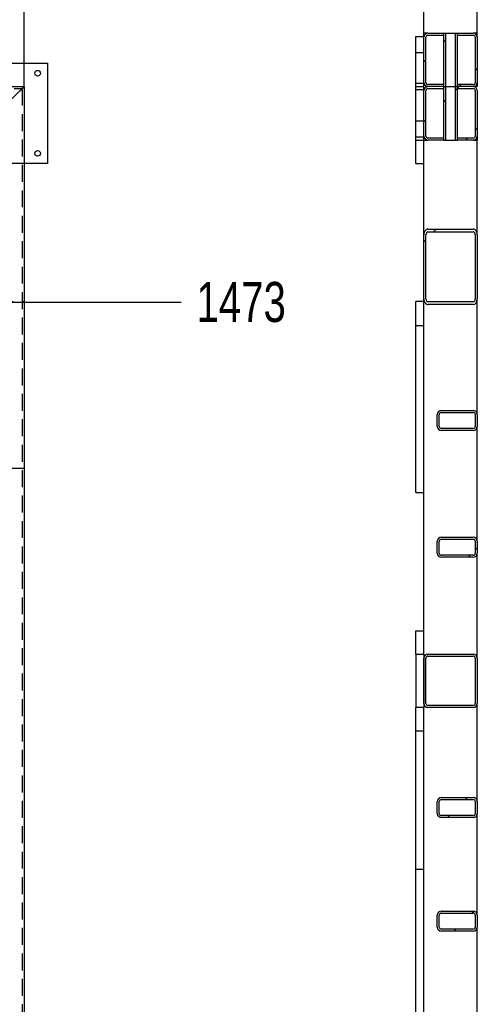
# Model space of a CAD drawing. Header units: millimetres. Extents: x 5 to 3649, y 4 to 418.
# Tile 96 of 105: x 3297 to 3331, y 226 to 300. Entities that reach past the tile are written whole.
import ezdxf

# ---------------------------------------------------------------- set-up
doc = ezdxf.new("R2010")
doc.units = ezdxf.units.MM
doc.header["$PDSIZE"] = -1
doc.linetypes.add('HIDDEN', pattern=[1.905, 1.27, -0.635])
for name, color, linetype in [('COTES', 1, 'Continuous'), ('TRAIT-FINS', 9, 'Continuous'), ('TRAIT-TIRET', 2, 'HIDDEN')]:
    doc.layers.add(name, color=color, linetype=linetype)
doc.layers.add('TRAIT-FORT', color=4, linetype='Continuous', lineweight=25)
doc.styles.add('SLDTEXTSTYLE0', font='TXT', dxfattribs={"width": 0.75})
doc.dimstyles.new('SLDDIMSTYLE10', dxfattribs={"dimtxt": 3, "dimasz": 2, "dimexe": 0, "dimexo": 0.0625, "dimgap": 0.75, "dimtad": 0, "dimtih": 1, "dimtoh": 1, "dimdec": 0, "dimlfac": 20, "dimrnd": 1e-09, "dimzin": 12, "dimdsep": 46, "dimtxsty": 'SLDTEXTSTYLE0', "dimsah": 1, "dimcen": 0.09, "dimadec": 0, "dimazin": 3, "dimtfac": 1, "dimtdec": 0, "dimtofl": 0, "dimtmove": 0, "dimatfit": 3, "dimfxl": 1, "dimfrac": 2, "dimtolj": 1, "dimtzin": 12, "dimarcsym": 0})
pattern_1 = [(45, (3059.645, 2.502), (-13.4704, 13.4704), []), (45, (3064.136, 2.502), (-13.4704, 13.4704), []), (45, (3068.626, 2.502), (-13.4704, 13.4704), []), (45, (3073.116, 2.502), (-13.4704, 13.4704), [])]

# ---------------------------------------------------------------- blocks, each defined once
blk = doc.blocks.new('*D2372')
at = {"layer": 'COTES', "color": 0, "lineweight": -2, "transparency": 16777216}
blk.add_line((3297.238, 295.18), (3297.238, 388.368), dxfattribs=at)
at = {"layer": 'Defpoints', "color": 0, "transparency": 16777216}
for p in [(3297.238, 388.368), (3098.238, 295.118), (3297.238, 295.118)]:
    blk.add_point(p, dxfattribs=at)
at = {"layer": 'COTES', "color": 0, "transparency": 16777216, "insert": (3297.238, 393.055), "char_height": 3, "attachment_point": 5, "rotation": 90, "style": 'SLDTEXTSTYLE0'}
blk.add_mtext('\\A1;3980', dxfattribs=at)
blk = doc.blocks.new('*D2421')
at = {"layer": 'COTES', "color": 0, "lineweight": -2, "transparency": 16777216}
blk.add_line((3188.451, 278.968), (3308.988, 278.968), dxfattribs=at)
at = {"layer": 'Defpoints', "color": 0, "transparency": 16777216}
for p in [(3219.238, 352.618), (3188.388, 278.968), (3308.988, 278.968)]:
    blk.add_point(p, dxfattribs=at)
at = {"layer": 'COTES', "color": 0, "transparency": 16777216, "insert": (3313.488, 278.968), "char_height": 3, "attachment_point": 5, "style": 'SLDTEXTSTYLE0'}
blk.add_mtext('\\A1;1473', dxfattribs=at)
blk = doc.blocks.new('*D2422')
at = {"layer": 'COTES', "color": 0, "lineweight": -2, "transparency": 16777216}
blk.add_line((3188.476, 222.268), (3308.988, 222.268), dxfattribs=at)
at = {"layer": 'Defpoints', "color": 0, "transparency": 16777216}
for p in [(3219.238, 352.618), (3188.413, 222.268), (3308.988, 222.268)]:
    blk.add_point(p, dxfattribs=at)
at = {"layer": 'COTES', "color": 0, "transparency": 16777216, "insert": (3313.676, 222.268), "char_height": 3, "attachment_point": 5, "style": 'SLDTEXTSTYLE0'}
blk.add_mtext('\\A1;2607', dxfattribs=at)
blk = doc.blocks.new('*D2423')
at = {"layer": 'COTES', "color": 0, "lineweight": -2, "transparency": 16777216}
for p, q in [((3300.988, 203.58), (3304.988, 204.802)), ((3304.988, 204.802), (3308.988, 204.802)), ((3240.175, 203.58), (3300.988, 203.58))]:
    blk.add_line(p, q, dxfattribs=at)
at = {"layer": 'Defpoints', "color": 0, "transparency": 16777216}
for p in [(3219.238, 352.618), (3308.988, 204.802), (3240.112, 203.58)]:
    blk.add_point(p, dxfattribs=at)
at = {"layer": 'COTES', "color": 0, "transparency": 16777216, "insert": (3313.488, 204.802), "char_height": 3, "attachment_point": 5, "style": 'SLDTEXTSTYLE0'}
blk.add_mtext('\\A1;2981', dxfattribs=at)
blk = doc.blocks.new('*D2424')
at = {"layer": 'COTES', "color": 0, "lineweight": -2, "transparency": 16777216}
for p, q in [((3241.299, 200.798), (3300.988, 200.798)), ((3300.988, 200.798), (3304.988, 199.784)), ((3304.988, 199.784), (3308.988, 199.784))]:
    blk.add_line(p, q, dxfattribs=at)
at = {"layer": 'Defpoints', "color": 0, "transparency": 16777216}
for p in [(3219.238, 352.618), (3241.236, 200.798), (3308.988, 199.784)]:
    blk.add_point(p, dxfattribs=at)
at = {"layer": 'COTES', "color": 0, "transparency": 16777216, "insert": (3313.676, 199.784), "char_height": 3, "attachment_point": 5, "style": 'SLDTEXTSTYLE0'}
blk.add_mtext('\\A1;3036', dxfattribs=at)
blk = doc.blocks.new('*D2425')
at = {"layer": 'COTES', "color": 0, "lineweight": -2, "transparency": 16777216}
blk.add_line((3285.476, 189.493), (3308.988, 189.493), dxfattribs=at)
at = {"layer": 'Defpoints', "color": 0, "transparency": 16777216}
for p in [(3219.238, 352.618), (3285.413, 189.493), (3308.988, 189.493)]:
    blk.add_point(p, dxfattribs=at)
at = {"layer": 'COTES', "color": 0, "transparency": 16777216, "insert": (3313.863, 189.493), "char_height": 3, "attachment_point": 5, "style": 'SLDTEXTSTYLE0'}
blk.add_mtext('\\A1;3263', dxfattribs=at)
blk = doc.blocks.new('*D2426')
at = {"layer": 'COTES', "color": 0, "lineweight": -2, "transparency": 16777216}
for p, q in [((3300.988, 178.175), (3304.988, 179.189)), ((3304.988, 179.189), (3308.988, 179.189)), ((3250.439, 178.175), (3300.988, 178.175))]:
    blk.add_line(p, q, dxfattribs=at)
at = {"layer": 'Defpoints', "color": 0, "transparency": 16777216}
for p in [(3219.238, 352.618), (3308.988, 179.189), (3250.377, 178.175)]:
    blk.add_point(p, dxfattribs=at)
at = {"layer": 'COTES', "color": 0, "transparency": 16777216, "insert": (3313.863, 179.189), "char_height": 3, "attachment_point": 5, "style": 'SLDTEXTSTYLE0'}
blk.add_mtext('\\A1;3489', dxfattribs=at)
blk = doc.blocks.new('*D2427')
at = {"layer": 'COTES', "color": 0, "lineweight": -2, "transparency": 16777216}
for p, q in [((3251.563, 175.393), (3300.988, 175.393)), ((3300.988, 175.393), (3304.988, 174.379)), ((3304.988, 174.379), (3308.988, 174.379))]:
    blk.add_line(p, q, dxfattribs=at)
at = {"layer": 'Defpoints', "color": 0, "transparency": 16777216}
for p in [(3219.238, 352.618), (3251.5, 175.393), (3308.988, 174.379)]:
    blk.add_point(p, dxfattribs=at)
at = {"layer": 'COTES', "color": 0, "transparency": 16777216, "insert": (3313.863, 174.379), "char_height": 3, "attachment_point": 5, "style": 'SLDTEXTSTYLE0'}
blk.add_mtext('\\A1;3544', dxfattribs=at)
blk = doc.blocks.new('*D2428')
at = {"layer": 'COTES', "color": 0, "lineweight": -2, "transparency": 16777216}
blk.add_line((3258.301, 151.618), (3308.988, 151.618), dxfattribs=at)
at = {"layer": 'Defpoints', "color": 0, "transparency": 16777216}
for p in [(3219.238, 352.618), (3258.238, 151.618), (3308.988, 151.618)]:
    blk.add_point(p, dxfattribs=at)
at = {"layer": 'COTES', "color": 0, "transparency": 16777216, "insert": (3313.488, 151.618), "char_height": 3, "attachment_point": 5, "style": 'SLDTEXTSTYLE0'}
blk.add_mtext('\\A1;4020', dxfattribs=at)

msp = doc.modelspace()

# ---------------------------------------------------------------- hatches: boundary and pattern name
at = {"layer": 'TRAIT-FINS'}
h = msp.add_hatch(dxfattribs=at)
h.set_pattern_fill('DIN 201 ACIER ET FONTE', color=256, style=0, pattern_type=2)
h.set_pattern_definition(pattern_1)
edge = h.paths.add_edge_path(flags=0)
edge.add_line((3328.652884, 295.267963), (3327.477884, 295.267963))
edge.add_arc((3327.477884, 295.417963), 0.15, 180, 270, ccw=False)
edge.add_line((3327.327884, 295.417963), (3327.327884, 298.817963))
edge.add_arc((3327.477884, 298.817963), 0.15, 90, 180, ccw=False)
edge.add_line((3327.477884, 298.967963), (3328.652884, 298.967963))
edge.add_line((3328.652884, 298.967963), (3328.652884, 299.117963))
edge.add_line((3328.652884, 299.117963), (3327.477884, 299.117963))
edge.add_arc((3327.477884, 298.817963), 0.3, 90, 180)
edge.add_line((3327.177884, 298.817963), (3327.177884, 295.417963))
edge.add_arc((3327.477884, 295.417963), 0.3, 180, 270)
edge.add_line((3327.477884, 295.117963), (3328.652884, 295.117963))
edge.add_line((3328.652884, 295.117963), (3328.652884, 295.267963))
h = msp.add_hatch(dxfattribs=at)
h.set_pattern_fill('DIN 201 ACIER ET FONTE', color=256, style=0, pattern_type=2)
h.set_pattern_definition(pattern_1)
h.paths.add_polyline_path([(3328.802884, 299.117963), (3328.652884, 299.117963), (3328.652884, 295.117963), (3328.802884, 295.117963)], flags=0)
h = msp.add_hatch(dxfattribs=at)
h.set_pattern_fill('DIN 201 ACIER ET FONTE', color=256, style=0, pattern_type=2)
h.set_pattern_definition(pattern_1)
h.paths.add_polyline_path([(3329.552884, 295.117963), (3329.702884, 295.117963), (3329.702884, 299.117963), (3329.552884, 299.117963)], flags=0)
h = msp.add_hatch(dxfattribs=at)
h.set_pattern_fill('DIN 201 ACIER ET FONTE', color=256, style=0, pattern_type=2)
h.set_pattern_definition(pattern_1)
edge = h.paths.add_edge_path(flags=0)
edge.add_arc((3330.877884, 298.817963), 0.3, 0, 90)
edge.add_line((3330.877884, 299.117963), (3329.702884, 299.117963))
edge.add_line((3329.702884, 299.117963), (3329.702884, 298.967963))
edge.add_line((3329.702884, 298.967963), (3330.877884, 298.967963))
edge.add_arc((3330.877884, 298.817963), 0.15, 0, 90, ccw=False)
edge.add_line((3331.027884, 298.817963), (3331.027884, 295.417963))
edge.add_arc((3330.877884, 295.417963), 0.15, 270, 360, ccw=False)
edge.add_line((3330.877884, 295.267963), (3329.702884, 295.267963))
edge.add_line((3329.702884, 295.267963), (3329.702884, 295.117963))
edge.add_line((3329.702884, 295.117963), (3330.877884, 295.117963))
edge.add_arc((3330.877884, 295.417963), 0.3, 270, 360)
edge.add_line((3331.177884, 295.417963), (3331.177884, 298.817963))
h = msp.add_hatch(dxfattribs=at)
h.set_pattern_fill('DIN 201 ACIER ET FONTE', color=256, style=0, pattern_type=2)
h.set_pattern_definition(pattern_1)
edge = h.paths.add_edge_path(flags=0)
edge.add_line((3328.652884, 291.267963), (3327.477884, 291.267963))
edge.add_arc((3327.477884, 291.417963), 0.15, 180, 270, ccw=False)
edge.add_line((3327.327884, 291.417963), (3327.327884, 294.817963))
edge.add_arc((3327.477884, 294.817963), 0.15, 90, 180, ccw=False)
edge.add_line((3327.477884, 294.967963), (3328.652884, 294.967963))
edge.add_line((3328.652884, 294.967963), (3328.652884, 295.117963))
edge.add_line((3328.652884, 295.117963), (3327.477884, 295.117963))
edge.add_arc((3327.477884, 294.817963), 0.3, 90, 180)
edge.add_line((3327.177884, 294.817963), (3327.177884, 291.417963))
edge.add_arc((3327.477884, 291.417963), 0.3, 180, 270)
edge.add_line((3327.477884, 291.117963), (3328.652884, 291.117963))
edge.add_line((3328.652884, 291.117963), (3328.652884, 291.267963))
h = msp.add_hatch(dxfattribs=at)
h.set_pattern_fill('DIN 201 ACIER ET FONTE', color=256, style=0, pattern_type=2)
h.set_pattern_definition(pattern_1)
h.paths.add_polyline_path([(3328.802884, 295.117963), (3328.652884, 295.117963), (3328.652884, 291.117963), (3328.802884, 291.117963)], flags=0)
h = msp.add_hatch(dxfattribs=at)
h.set_pattern_fill('DIN 201 ACIER ET FONTE', color=256, style=0, pattern_type=2)
h.set_pattern_definition(pattern_1)
h.paths.add_polyline_path([(3329.552884, 291.117963), (3329.702884, 291.117963), (3329.702884, 295.117963), (3329.552884, 295.117963)], flags=0)
h = msp.add_hatch(dxfattribs=at)
h.set_pattern_fill('DIN 201 ACIER ET FONTE', color=256, style=0, pattern_type=2)
h.set_pattern_definition(pattern_1)
edge = h.paths.add_edge_path(flags=0)
edge.add_arc((3330.877884, 294.817963), 0.3, 0, 90)
edge.add_line((3330.877884, 295.117963), (3329.702884, 295.117963))
edge.add_line((3329.702884, 295.117963), (3329.702884, 294.967963))
edge.add_line((3329.702884, 294.967963), (3330.877884, 294.967963))
edge.add_arc((3330.877884, 294.817963), 0.15, 0, 90, ccw=False)
edge.add_line((3331.027884, 294.817963), (3331.027884, 291.417963))
edge.add_arc((3330.877884, 291.417963), 0.15, 270, 360, ccw=False)
edge.add_line((3330.877884, 291.267963), (3329.702884, 291.267963))
edge.add_line((3329.702884, 291.267963), (3329.702884, 291.117963))
edge.add_line((3329.702884, 291.117963), (3330.877884, 291.117963))
edge.add_arc((3330.877884, 291.417963), 0.3, 270, 360)
edge.add_line((3331.177884, 291.417963), (3331.177884, 294.817963))
h = msp.add_hatch(dxfattribs=at)
h.set_pattern_fill('DIN 201 ACIER ET FONTE', color=256, style=0, pattern_type=2)
h.set_pattern_definition(pattern_1)
edge = h.paths.add_edge_path(flags=0)
edge.add_ellipse((3330.877884, 284.022126), major_axis=(0, 0.424264), ratio=0.707106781, start_angle=270, end_angle=360)
edge.add_line((3330.877884, 284.44639), (3327.477884, 284.44639))
edge.add_ellipse((3327.477884, 284.022126), major_axis=(0, 0.424264), ratio=0.707106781, start_angle=0, end_angle=90)
edge.add_line((3327.177884, 284.022126), (3327.177884, 279.2138))
edge.add_ellipse((3327.477884, 279.2138), major_axis=(0, 0.424264), ratio=0.707106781, start_angle=90, end_angle=180)
edge.add_line((3327.477884, 278.789536), (3330.877884, 278.789536))
edge.add_ellipse((3330.877884, 279.2138), major_axis=(0, 0.424264), ratio=0.707106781, start_angle=180, end_angle=270)
edge.add_line((3331.177884, 279.2138), (3331.177884, 284.022126))
edge = h.paths.add_edge_path(flags=0)
edge.add_line((3327.477884, 284.234258), (3330.877884, 284.234258))
edge.add_ellipse((3330.877884, 284.022126), major_axis=(0, 0.212132), ratio=0.707106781, start_angle=270, end_angle=360, ccw=False)
edge.add_line((3331.027884, 284.022126), (3331.027884, 279.2138))
edge.add_ellipse((3330.877884, 279.2138), major_axis=(0, 0.212132), ratio=0.707106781, start_angle=180, end_angle=270, ccw=False)
edge.add_line((3330.877884, 279.001668), (3327.477884, 279.001668))
edge.add_ellipse((3327.477884, 279.2138), major_axis=(0, 0.212132), ratio=0.707106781, start_angle=90, end_angle=180, ccw=False)
edge.add_line((3327.327884, 279.2138), (3327.327884, 284.022126))
edge.add_ellipse((3327.477884, 284.022126), major_axis=(0, 0.212132), ratio=0.707106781, start_angle=0, end_angle=90, ccw=False)
h = msp.add_hatch(dxfattribs=at)
h.set_pattern_fill('DIN 201 ACIER ET FONTE', color=256, style=0, pattern_type=2)
h.set_pattern_definition(pattern_1)
edge = h.paths.add_edge_path(flags=0)
edge.add_line((3328.477884, 269.367963), (3330.877884, 269.367963))
edge.add_arc((3330.877884, 269.667963), 0.3, 270, 360)
edge.add_line((3331.177884, 269.667963), (3331.177884, 270.567963))
edge.add_arc((3330.877884, 270.567963), 0.3, 0, 90)
edge.add_line((3330.877884, 270.867963), (3328.477884, 270.867963))
edge.add_arc((3328.477884, 270.567963), 0.3, 90, 180)
edge.add_line((3328.177884, 270.567963), (3328.177884, 269.667963))
edge.add_arc((3328.477884, 269.667963), 0.3, 180, 270)
edge = h.paths.add_edge_path(flags=0)
edge.add_arc((3328.477884, 269.667963), 0.15, 180, 270, ccw=False)
edge.add_line((3328.327884, 269.667963), (3328.327884, 270.567963))
edge.add_arc((3328.477884, 270.567963), 0.15, 90, 180, ccw=False)
edge.add_line((3328.477884, 270.717963), (3330.877884, 270.717963))
edge.add_arc((3330.877884, 270.567963), 0.15, 0, 90, ccw=False)
edge.add_line((3331.027884, 270.567963), (3331.027884, 269.667963))
edge.add_arc((3330.877884, 269.667963), 0.15, 270, 360, ccw=False)
edge.add_line((3330.877884, 269.517963), (3328.477884, 269.517963))
h = msp.add_hatch(dxfattribs=at)
h.set_pattern_fill('DIN 201 ACIER ET FONTE', color=256, style=0, pattern_type=2)
h.set_pattern_definition(pattern_1)
edge = h.paths.add_edge_path(flags=0)
edge.add_arc((3328.477884, 260.167963), 0.3, 180, 270)
edge.add_line((3328.477884, 259.867963), (3330.877884, 259.867963))
edge.add_arc((3330.877884, 260.167963), 0.3, 270, 360)
edge.add_line((3331.177884, 260.167963), (3331.177884, 261.067963))
edge.add_arc((3330.877884, 261.067963), 0.3, 0, 90)
edge.add_line((3330.877884, 261.367963), (3328.477884, 261.367963))
edge.add_arc((3328.477884, 261.067963), 0.3, 90, 180)
edge.add_line((3328.177884, 261.067963), (3328.177884, 260.167963))
edge = h.paths.add_edge_path(flags=0)
edge.add_line((3330.877884, 260.017963), (3328.477884, 260.017963))
edge.add_arc((3328.477884, 260.167963), 0.15, 180, 270, ccw=False)
edge.add_line((3328.327884, 260.167963), (3328.327884, 261.067963))
edge.add_arc((3328.477884, 261.067963), 0.15, 90, 180, ccw=False)
edge.add_line((3328.477884, 261.217963), (3330.877884, 261.217963))
edge.add_arc((3330.877884, 261.067963), 0.15, 0, 90, ccw=False)
edge.add_line((3331.027884, 261.067963), (3331.027884, 260.167963))
edge.add_arc((3330.877884, 260.167963), 0.15, 270, 360, ccw=False)
h = msp.add_hatch(dxfattribs=at)
h.set_pattern_fill('DIN 201 ACIER ET FONTE', color=256, style=0, pattern_type=2)
h.set_pattern_definition(pattern_1)
h.paths.add_polyline_path([(3327.177884, 252.617963), (3326.577884, 252.617963), (3326.577884, 248.617963), (3327.177884, 248.617963)], flags=0)
h = msp.add_hatch(dxfattribs=at)
h.set_pattern_fill('DIN 201 ACIER ET FONTE', color=256, style=0, pattern_type=2)
h.set_pattern_definition(pattern_1)
edge = h.paths.add_edge_path(flags=0)
edge.add_line((3331.177884, 248.917963), (3331.177884, 252.317963))
edge.add_arc((3330.877884, 252.317963), 0.3, 0, 90)
edge.add_line((3330.877884, 252.617963), (3327.477884, 252.617963))
edge.add_arc((3327.477884, 252.317963), 0.3, 90, 180)
edge.add_line((3327.177884, 252.317963), (3327.177884, 248.917963))
edge.add_arc((3327.477884, 248.917963), 0.3, 180, 270)
edge.add_line((3327.477884, 248.617963), (3330.877884, 248.617963))
edge.add_arc((3330.877884, 248.917963), 0.3, 270, 360)
edge = h.paths.add_edge_path(flags=0)
edge.add_arc((3330.877884, 248.917963), 0.15, 270, 360, ccw=False)
edge.add_line((3330.877884, 248.767963), (3327.477884, 248.767963))
edge.add_arc((3327.477884, 248.917963), 0.15, 180, 270, ccw=False)
edge.add_line((3327.327884, 248.917963), (3327.327884, 252.317963))
edge.add_arc((3327.477884, 252.317963), 0.15, 90, 180, ccw=False)
edge.add_line((3327.477884, 252.467963), (3330.877884, 252.467963))
edge.add_arc((3330.877884, 252.317963), 0.15, 0, 90, ccw=False)
edge.add_line((3331.027884, 252.317963), (3331.027884, 248.917963))
h = msp.add_hatch(dxfattribs=at)
h.set_pattern_fill('DIN 201 ACIER ET FONTE', color=256, style=0, pattern_type=2)
h.set_pattern_definition(pattern_1)
edge = h.paths.add_edge_path(flags=0)
edge.add_line((3328.477884, 240.367963), (3330.877884, 240.367963))
edge.add_arc((3330.877884, 240.667963), 0.3, 270, 360)
edge.add_line((3331.177884, 240.667963), (3331.177884, 241.567963))
edge.add_arc((3330.877884, 241.567963), 0.3, 0, 90)
edge.add_line((3330.877884, 241.867963), (3328.477884, 241.867963))
edge.add_arc((3328.477884, 241.567963), 0.3, 90, 180)
edge.add_line((3328.177884, 241.567963), (3328.177884, 240.667963))
edge.add_arc((3328.477884, 240.667963), 0.3, 180, 270)
edge = h.paths.add_edge_path(flags=0)
edge.add_arc((3328.477884, 240.667963), 0.15, 180, 270, ccw=False)
edge.add_line((3328.327884, 240.667963), (3328.327884, 241.567963))
edge.add_arc((3328.477884, 241.567963), 0.15, 90, 180, ccw=False)
edge.add_line((3328.477884, 241.717963), (3330.877884, 241.717963))
edge.add_arc((3330.877884, 241.567963), 0.15, 0, 90, ccw=False)
edge.add_line((3331.027884, 241.567963), (3331.027884, 240.667963))
edge.add_arc((3330.877884, 240.667963), 0.15, 270, 360, ccw=False)
edge.add_line((3330.877884, 240.517963), (3328.477884, 240.517963))
h = msp.add_hatch(dxfattribs=at)
h.set_pattern_fill('DIN 201 ACIER ET FONTE', color=256, style=0, pattern_type=2)
h.set_pattern_definition(pattern_1)
edge = h.paths.add_edge_path(flags=0)
edge.add_arc((3328.477884, 232.167963), 0.3, 180, 270)
edge.add_line((3328.477884, 231.867963), (3330.877884, 231.867963))
edge.add_arc((3330.877884, 232.167963), 0.3, 270, 360)
edge.add_line((3331.177884, 232.167963), (3331.177884, 233.067963))
edge.add_arc((3330.877884, 233.067963), 0.3, 0, 90)
edge.add_line((3330.877884, 233.367963), (3328.477884, 233.367963))
edge.add_arc((3328.477884, 233.067963), 0.3, 90, 180)
edge.add_line((3328.177884, 233.067963), (3328.177884, 232.167963))
edge = h.paths.add_edge_path(flags=0)
edge.add_line((3330.877884, 232.017963), (3328.477884, 232.017963))
edge.add_arc((3328.477884, 232.167963), 0.15, 180, 270, ccw=False)
edge.add_line((3328.327884, 232.167963), (3328.327884, 233.067963))
edge.add_arc((3328.477884, 233.067963), 0.15, 90, 180, ccw=False)
edge.add_line((3328.477884, 233.217963), (3330.877884, 233.217963))
edge.add_arc((3330.877884, 233.067963), 0.15, 0, 90, ccw=False)
edge.add_line((3331.027884, 233.067963), (3331.027884, 232.167963))
edge.add_arc((3330.877884, 232.167963), 0.15, 270, 360, ccw=False)

# ---------------------------------------------------------------- linework, layer by layer
at = {"layer": 'TRAIT-FORT', "lineweight": 25}
for p, q in [((3331.177884, 299.117927), (3331.177884, 311.418036)), ((3327.177884, 299.117927), (3327.177884, 311.11801)), ((3326.577883, 298.867873), (3327.177884, 298.867873)), ((3326.577883, 297.66796), (3326.577883, 298.867873)), ((3327.477883, 299.117927), (3327.177884, 299.117927)), ((3327.177884, 298.867873), (3327.177884, 299.117927)), ((3327.177884, 295.418052), (3327.177884, 298.817901)), ((3327.327884, 295.418052), (3327.327884, 298.817901)), ((3327.477883, 299.117927), (3328.652884, 299.117927)), ((3327.477883, 298.968009), (3328.652884, 298.968009)), ((3328.652884, 299.117927), (3328.652884, 295.118026)), ((3328.652884, 299.117927), (3328.802884, 299.117927)), ((3328.652884, 299.117927), (3328.652884, 298.968009)), ((3328.802884, 299.117927), (3328.802884, 295.118026)), ((3328.802884, 299.117927), (3329.552884, 299.117927)), ((3329.552884, 295.118026), (3329.552884, 299.117927)), ((3329.552884, 299.117927), (3329.702884, 299.117927)), ((3329.702884, 295.118026), (3329.702884, 299.117927)), ((3329.702884, 298.968009), (3329.702884, 299.117927)), ((3329.702884, 299.117927), (3330.877884, 299.117927)), ((3329.702884, 298.968009), (3330.877884, 298.968009)), ((3331.177884, 299.117927), (3330.877884, 299.117927)), ((3331.027884, 298.817901), (3331.027884, 295.418052)), ((3331.177884, 298.817901), (3331.177884, 299.117927)), ((3331.177884, 298.817901), (3331.177884, 295.418052)), ((3326.577883, 297.66796), (3327.177884, 297.66796)), ((3326.577883, 295.367888), (3326.577883, 297.66796)), ((3296.238157, 296.868018), (3298.98816, 296.868018)), ((3298.98816, 296.868018), (3298.98816, 289.367942)), ((3296.238157, 295.118026), (3297.238156, 295.118026)), ((3297.238156, 295.118026), (3297.238156, 191.117934)), ((3326.577883, 295.367888), (3327.177884, 295.367888)), ((3326.577883, 295.118026), (3326.577883, 295.367888)), ((3326.577883, 294.867972), (3326.577883, 295.118026)), ((3326.577883, 295.118026), (3327.177884, 295.118026)), ((3327.177884, 295.118026), (3327.177884, 295.367888)), ((3327.177884, 294.867972), (3327.177884, 295.118026)), ((3328.652884, 295.267943), (3327.477883, 295.267943)), ((3328.652884, 295.118026), (3327.477883, 295.118026)), ((3328.652884, 295.267943), (3328.652884, 295.118026)), ((3328.652884, 295.118026), (3328.802884, 295.118026)), ((3328.652884, 295.118026), (3328.652884, 291.117934)), ((3328.652884, 295.118026), (3328.652884, 294.967917)), ((3328.802884, 295.118026), (3329.552884, 295.118026)), ((3328.802884, 295.118026), (3328.802884, 291.117934)), ((3329.552884, 295.118026), (3329.702884, 295.118026)), ((3329.552884, 291.117934), (3329.552884, 295.118026)), ((3329.702884, 295.118026), (3329.702884, 295.267943)), ((3330.877884, 295.267943), (3329.702884, 295.267943)), ((3329.702884, 291.117934), (3329.702884, 295.118026)), ((3330.877884, 295.118026), (3329.702884, 295.118026)), ((3329.702884, 294.967917), (3329.702884, 295.118026)), ((3331.177884, 295.118026), (3330.877884, 295.118026)), ((3331.177884, 295.418052), (3331.177884, 295.118026)), ((3293.538162, 291.41796), (3296.938154, 294.818)), ((3327.177884, 294.867972), (3326.577883, 294.867972)), ((3326.577883, 292.567901), (3326.577883, 294.867972)), ((3327.177884, 291.41796), (3327.177884, 294.818)), ((3327.327884, 291.41796), (3327.327884, 294.818)), ((3327.477883, 294.967917), (3328.652884, 294.967917)), ((3329.702884, 294.967917), (3330.877884, 294.967917)), ((3331.027884, 294.818), (3331.027884, 291.41796)), ((3331.177884, 294.818), (3331.177884, 291.41796)), ((3326.577883, 291.367988), (3326.577883, 292.567901)), ((3326.577883, 292.567901), (3327.177884, 292.567901)), ((3326.577883, 291.117934), (3326.577883, 291.367988)), ((3326.577883, 291.367988), (3327.177884, 291.367988)), ((3327.177884, 291.117934), (3327.177884, 291.367988)), ((3331.177884, 291.41796), (3331.177884, 291.117934)), ((3326.577883, 291.117934), (3327.177884, 291.117934)), ((3326.577883, 289.367942), (3326.577883, 291.117934)), ((3327.177884, 291.117934), (3327.477883, 291.117934)), ((3327.177884, 284.022216), (3327.177884, 291.117934)), ((3328.652884, 291.268043), (3327.477883, 291.268043)), ((3328.652884, 291.117934), (3327.477883, 291.117934)), ((3328.652884, 291.268043), (3328.652884, 291.117934)), ((3328.652884, 291.117934), (3328.802884, 291.117934)), ((3328.802884, 291.117934), (3329.552884, 291.117934)), ((3329.552884, 291.117934), (3329.702884, 291.117934)), ((3329.702884, 291.117934), (3329.702884, 291.268043)), ((3330.877884, 291.268043), (3329.702884, 291.268043)), ((3330.877884, 291.117934), (3329.702884, 291.117934)), ((3330.877884, 291.117934), (3331.177884, 291.117934)), ((3331.177884, 284.022216), (3331.177884, 291.117934)), ((3298.98816, 289.367942), (3297.238156, 289.367942)), ((3326.577883, 289.367942), (3327.177884, 289.367942)), ((3327.177884, 279.21379), (3327.177884, 284.022216)), ((3327.327884, 279.21379), (3327.327884, 284.022216)), ((3327.477883, 284.44641), (3330.877884, 284.44641)), ((3327.477883, 284.234313), (3330.877884, 284.234313)), ((3331.027884, 284.022216), (3331.027884, 279.21379)), ((3331.177884, 284.022216), (3331.177884, 279.21379)), ((3326.577883, 277.21794), (3326.577883, 279.017905)), ((3327.177884, 279.017905), (3326.577883, 279.017905)), ((3327.177884, 277.21794), (3327.177884, 279.21379)), ((3330.877884, 279.001693), (3327.477883, 279.001693)), ((3330.877884, 278.789596), (3327.477883, 278.789596)), ((3331.177884, 270.567969), (3331.177884, 279.21379)), ((3326.577883, 264.71794), (3326.577883, 277.21794)), ((3326.577883, 277.21794), (3327.177884, 277.21794)), ((3327.177884, 264.71794), (3327.177884, 277.21794)), ((3328.477884, 270.867995), (3330.877884, 270.867995)), ((3328.477884, 270.717887), (3330.877884, 270.717887)), ((3328.177884, 269.667891), (3328.177884, 270.567969)), ((3328.327883, 269.667891), (3328.327883, 270.567969)), ((3331.027884, 270.567969), (3331.027884, 269.667891)), ((3331.177884, 270.567969), (3331.177884, 269.667891)), ((3330.877884, 269.517974), (3328.477884, 269.517974)), ((3330.877884, 269.368056), (3328.477884, 269.368056)), ((3331.177884, 261.068038), (3331.177884, 269.667891)), ((3326.577883, 264.71794), (3327.177884, 264.71794)), ((3327.177884, 254.367904), (3327.177884, 264.71794)), ((3328.177884, 260.16796), (3328.177884, 261.068038)), ((3328.327883, 260.16796), (3328.327883, 261.068038)), ((3328.477884, 261.367873), (3330.877884, 261.367873)), ((3328.477884, 261.217956), (3330.877884, 261.217956)), ((3331.027884, 261.068038), (3331.027884, 260.16796)), ((3331.177884, 261.068038), (3331.177884, 260.16796)), ((3330.877884, 260.018043), (3328.477884, 260.018043)), ((3330.877884, 259.867934), (3328.477884, 259.867934)), ((3331.177884, 252.317885), (3331.177884, 260.16796)), ((3326.577883, 252.617911), (3326.577883, 254.367904)), ((3326.577883, 254.367904), (3327.177884, 254.367904)), ((3327.177884, 252.617911), (3327.177884, 254.367904)), ((3326.577883, 252.617911), (3326.577883, 248.61801)), ((3326.577883, 252.617911), (3327.177884, 252.617911)), ((3327.177884, 252.617911), (3327.177884, 248.61801)), ((3327.177884, 248.918036), (3327.177884, 252.317885)), ((3327.327884, 248.918036), (3327.327884, 252.317885)), ((3327.477883, 252.617911), (3330.877884, 252.617911)), ((3327.477883, 252.467994), (3330.877884, 252.467994)), ((3331.027884, 252.317885), (3331.027884, 248.918036)), ((3331.177884, 252.317885), (3331.177884, 248.918036)), ((3327.177884, 248.61801), (3326.577883, 248.61801)), ((3326.577883, 246.868018), (3326.577883, 248.61801)), ((3327.177884, 246.868018), (3327.177884, 248.61801)), ((3330.877884, 248.767928), (3327.477883, 248.767928)), ((3330.877884, 248.61801), (3327.477883, 248.61801)), ((3331.177884, 241.567878), (3331.177884, 248.918036)), ((3326.577883, 246.868018), (3327.177884, 246.868018)), ((3326.577883, 236.517981), (3326.577883, 246.868018)), ((3327.177884, 236.517981), (3327.177884, 246.868018)), ((3328.177884, 240.667991), (3328.177884, 241.567878)), ((3328.327883, 240.667991), (3328.327883, 241.567878)), ((3328.477884, 241.867904), (3330.877884, 241.867904)), ((3328.477884, 241.717986), (3330.877884, 241.717986)), ((3331.027884, 241.567878), (3331.027884, 240.667991)), ((3331.177884, 241.567878), (3331.177884, 240.667991)), ((3330.877884, 240.517882), (3328.477884, 240.517882)), ((3331.177884, 233.067969), (3331.177884, 240.667991)), ((3330.877884, 240.367965), (3328.477884, 240.367965)), ((3326.577883, 236.517981), (3327.177884, 236.517981)), ((3326.577883, 224.017981), (3326.577883, 236.517981)), ((3327.177884, 224.318007), (3327.177884, 236.517981)), ((3328.177884, 232.167891), (3328.177884, 233.067969)), ((3328.327883, 232.167891), (3328.327883, 233.067969)), ((3328.477884, 233.367995), (3330.877884, 233.367995)), ((3328.477884, 233.217887), (3330.877884, 233.217887)), ((3331.027884, 233.067969), (3331.027884, 232.167891)), ((3331.177884, 233.067969), (3331.177884, 232.167891)), ((3330.877884, 232.017974), (3328.477884, 232.017974)), ((3330.877884, 231.868056), (3328.477884, 231.868056)), ((3331.177884, 224.618033), (3331.177884, 232.167891))]:
    msp.add_line(p, q, dxfattribs=at)
at = {"layer": 'TRAIT-FORT', "lineweight": 25, "flags": 128}
for points in [[(3296.938154, 294.818), (3296.996686, 294.876555), (3297.052965, 294.932822), (3297.104832, 294.984702), (3297.150287, 295.030097), (3297.187599, 295.067481), (3297.215328, 295.095138), (3297.232398, 295.112113), (3297.238156, 295.118026)], [(3297.238156, 295.118026), (3297.233602, 295.113448), (3297.22006, 295.099906), (3297.197971, 295.077781), (3297.167966, 295.047835), (3297.130999, 295.010833), (3297.088155, 294.967917), (3297.040769, 294.920615), (3296.990249, 294.87007), (3296.938154, 294.818)]]:
    msp.add_lwpolyline(points, dxfattribs=at)
at = {"layer": 'TRAIT-FORT', "lineweight": 25}
for centre in [(3298.238158, 296.117963), (3298.238158, 290.117963)]:
    msp.add_circle(centre, 0.2125, dxfattribs=at)
for centre, radius, start, end in [((3327.477884, 298.817963), 0.3, 90, 180), ((3327.477884, 298.817963), 0.15, 90, 180), ((3330.877884, 298.817963), 0.3, 0, 90), ((3330.877884, 298.817963), 0.15, 0, 90), ((3327.477884, 295.417963), 0.3, 180, 270), ((3327.477884, 294.817963), 0.3, 90, 180), ((3327.477884, 295.417963), 0.15, 180, 270), ((3330.877884, 295.417963), 0.3, 270, 0), ((3330.877884, 295.417963), 0.15, 270, 0), ((3330.877884, 294.817963), 0.3, 0, 90), ((3327.477884, 294.817963), 0.15, 90, 180), ((3330.877884, 294.817963), 0.15, 0, 90), ((3327.477884, 291.417963), 0.3, 180, 270), ((3327.477884, 291.417963), 0.15, 180, 270), ((3330.877884, 291.417963), 0.3, 270, 0), ((3330.877884, 291.417963), 0.15, 270, 0), ((3328.477884, 270.567963), 0.3, 90, 180), ((3328.477884, 270.567963), 0.15, 90, 180), ((3330.877884, 270.567963), 0.3, 0, 90), ((3330.877884, 270.567963), 0.15, 0, 90), ((3328.477884, 269.667963), 0.3, 180, 270), ((3328.477884, 269.667963), 0.15, 180, 270), ((3330.877884, 269.667963), 0.3, 270, 0), ((3330.877884, 269.667963), 0.15, 270, 0), ((3328.477884, 261.067963), 0.3, 90, 180), ((3328.477884, 261.067963), 0.15, 90, 180), ((3330.877884, 261.067963), 0.3, 0, 90), ((3330.877884, 261.067963), 0.15, 0, 90), ((3328.477884, 260.167963), 0.3, 180, 270), ((3328.477884, 260.167963), 0.15, 180, 270), ((3330.877884, 260.167963), 0.3, 270, 0), ((3330.877884, 260.167963), 0.15, 270, 0), ((3327.477884, 252.317963), 0.3, 90, 180), ((3327.477884, 252.317963), 0.15, 90, 180), ((3330.877884, 252.317963), 0.3, 0, 90), ((3330.877884, 252.317963), 0.15, 0, 90), ((3327.477884, 248.917963), 0.3, 180, 270), ((3327.477884, 248.917963), 0.15, 180, 270), ((3330.877884, 248.917963), 0.3, 270, 0), ((3330.877884, 248.917963), 0.15, 270, 0), ((3328.477884, 241.567963), 0.3, 90, 180), ((3328.477884, 241.567963), 0.15, 90, 180), ((3330.877884, 241.567963), 0.3, 0, 90), ((3330.877884, 241.567963), 0.15, 0, 90), ((3328.477884, 240.667963), 0.3, 180, 270), ((3328.477884, 240.667963), 0.15, 180, 270), ((3330.877884, 240.667963), 0.3, 270, 0), ((3330.877884, 240.667963), 0.15, 270, 0), ((3328.477884, 233.067963), 0.3, 90, 180), ((3328.477884, 233.067963), 0.15, 90, 180), ((3330.877884, 233.067963), 0.3, 0, 90), ((3330.877884, 233.067963), 0.15, 0, 90), ((3328.477884, 232.167963), 0.3, 180, 270), ((3328.477884, 232.167963), 0.15, 180, 270), ((3330.877884, 232.167963), 0.3, 270, 0), ((3330.877884, 232.167963), 0.15, 270, 0)]:
    msp.add_arc(centre, radius, start, end, dxfattribs=at)
for centre, major_axis, start_param, end_param in [((3327.477884, 284.022126), (0, 0.424264), 0, 1.570796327), ((3327.477884, 284.022126), (0, 0.212132), 0, 1.570796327), ((3330.877884, 284.022126), (0, 0.424264), 4.71238898, 6.283185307), ((3330.877884, 284.022126), (0, 0.212132), 4.71238898, 6.283185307), ((3327.477884, 279.2138), (0, 0.424264), 1.570796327, 3.141592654), ((3327.477884, 279.2138), (0, 0.212132), 1.570796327, 3.141592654), ((3330.877884, 279.2138), (0, 0.424264), 3.141592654, 4.71238898), ((3330.877884, 279.2138), (0, 0.212132), 3.141592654, 4.71238898)]:
    msp.add_ellipse(centre, major_axis=major_axis, ratio=0.707106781, start_param=start_param, end_param=end_param, dxfattribs=at)
at = {"layer": 'TRAIT-TIRET'}
for p, q in [((3258.388159, 294.967917), (3297.088155, 294.967917)), ((3297.088155, 294.967917), (3297.088155, 191.268043)), ((3297.238156, 289.367942), (3293.23816, 289.367942)), ((3293.23816, 279.017905), (3297.238156, 279.017905)), ((3297.238156, 266.517905), (3293.23816, 266.517905))]:
    msp.add_line(p, q, dxfattribs=at)

# ---------------------------------------------------------------- dimensions: what is measured, and where the dimension line sits
at = {"layer": 'COTES'}
for feature_location, offset, dtype, origin, picture, middle in [((3297.238158, 295.117963), (0, 93.25), 1, (3098.238158, 295.117963), '*D2372', (3297.238158, 393.055463)), ((3188.388145, 278.967829), (120.600013, 0), 0, (3219.238158, 352.617963), '*D2421', (3313.488158, 278.967829)), ((3188.413145, 222.267829), (120.575013, 0), 0, (3219.238158, 352.617963), '*D2422', (3313.675658, 222.267829)), ((3240.112369, 203.579852), (68.87579, 1.222259), 0, (3219.238158, 352.617963), '*D2423', (3313.488158, 204.802111)), ((3241.236188, 200.798301), (67.75197, -1.014287), 0, (3219.238158, 352.617963), '*D2424', (3313.675658, 199.784014)), ((3285.4131449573, 189.4929628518), (23.5750132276, 0), 0, (3219.2381581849, 352.6179628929), '*D2425', (3313.8631581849, 189.4929628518)), ((3250.376589, 178.175015), (58.611569, 1.014287), 0, (3219.238158, 352.617963), '*D2426', (3313.863158, 179.189302)), ((3251.500409, 175.393463), (57.487749, -1.014287), 0, (3219.238158, 352.617963), '*D2427', (3313.863158, 174.379176)), ((3258.238158, 151.617963), (50.75, 0), 0, (3219.238158, 352.617963), '*D2428', (3313.488158, 151.617963))]:
    dim = msp.add_ordinate_dim(feature_location=feature_location, offset=offset, dtype=dtype, origin=origin, dimstyle='SLDDIMSTYLE10', dxfattribs=at)
    dim.commit()
    dim.dimension.update_dxf_attribs({"geometry": picture, "text_midpoint": middle})

doc.saveas('drawing.dxf')
